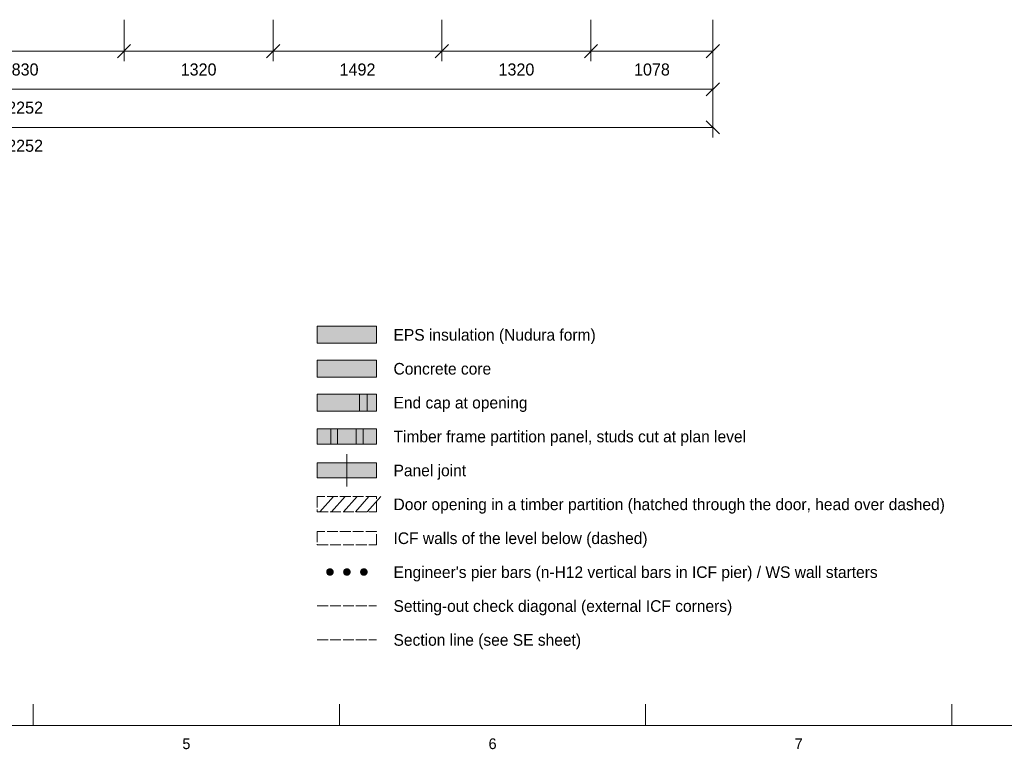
# Model space of a CAD drawing. Header units: millimetres. Extents: x 17 to 413, y 4 to 292.
# Tile 5 of 9: x 163 to 279, y 4 to 90. Entities that reach past the tile are written whole.
import ezdxf
from ezdxf.enums import TextEntityAlignment as Align

# ---------------------------------------------------------------- set-up
doc = ezdxf.new("R2010")
doc.units = ezdxf.units.MM
doc.linetypes.add('DASHED', pattern=[1.524, 1.27, -0.254])
for name, color, linetype in [('FILL-C_9E1A1A', 7, 'Continuous'), ('FILL-C_B2B2B5', 7, 'Continuous'), ('FILL-EPS', 7, 'Continuous'), ('FILL-TEAL_DK', 7, 'Continuous'), ('FILL-TIMBER', 7, 'Continuous'), ('FILL-WHITE', 7, 'Continuous'), ('LINE-C_85297A-DASH', 7, 'DASHED'), ('LINE-INK', 7, 'Continuous'), ('LINE-INK-DASH', 7, 'DASHED'), ('LINE-RED-DASH', 7, 'DASHED'), ('LINE-STEEL_GREY', 7, 'Continuous'), ('LINE-STEEL_GREY-DASH', 7, 'DASHED'), ('LINE-TEAL_DK', 7, 'Continuous'), ('LINE-TIMBER_DK', 7, 'Continuous'), ('TEXT-INK', 7, 'Continuous'), ('TEXT-STEEL_GREY', 7, 'Continuous')]:
    doc.layers.add(name, color=color, linetype=linetype)

msp = doc.modelspace()

# ---------------------------------------------------------------- hatches: boundary and pattern name
at = {"layer": 'FILL-C_9E1A1A', "true_color": 0x9e1a1a}
h = msp.add_hatch(color=256, dxfattribs=at)
h.dxf.hatch_style = 1
h.paths.add_polyline_path([(199.95, 25.1), (199.93, 25.22), (199.89, 25.33), (199.82, 25.42), (199.73, 25.49), (199.62, 25.53), (199.5, 25.55), (199.38, 25.53), (199.28, 25.49), (199.18, 25.42), (199.11, 25.33), (199.07, 25.22), (199.05, 25.1), (199.07, 24.98), (199.11, 24.88), (199.18, 24.78), (199.28, 24.71), (199.38, 24.67), (199.5, 24.65), (199.62, 24.67), (199.73, 24.71), (199.82, 24.78), (199.89, 24.88), (199.93, 24.98)])
h = msp.add_hatch(color=256, dxfattribs=at)
h.dxf.hatch_style = 1
h.paths.add_polyline_path([(201.95, 25.1), (201.93, 25.22), (201.89, 25.33), (201.82, 25.42), (201.72, 25.49), (201.62, 25.53), (201.5, 25.55), (201.38, 25.53), (201.28, 25.49), (201.18, 25.42), (201.11, 25.33), (201.07, 25.22), (201.05, 25.1), (201.07, 24.98), (201.11, 24.88), (201.18, 24.78), (201.28, 24.71), (201.38, 24.67), (201.5, 24.65), (201.62, 24.67), (201.72, 24.71), (201.82, 24.78), (201.89, 24.88), (201.93, 24.98)])
h = msp.add_hatch(color=256, dxfattribs=at)
h.dxf.hatch_style = 1
h.paths.add_polyline_path([(203.95, 25.1), (203.93, 25.22), (203.89, 25.33), (203.82, 25.42), (203.72, 25.49), (203.62, 25.53), (203.5, 25.55), (203.38, 25.53), (203.28, 25.49), (203.18, 25.42), (203.11, 25.33), (203.07, 25.22), (203.05, 25.1), (203.07, 24.98), (203.11, 24.88), (203.18, 24.78), (203.28, 24.71), (203.38, 24.67), (203.5, 24.65), (203.62, 24.67), (203.72, 24.71), (203.82, 24.78), (203.89, 24.88), (203.93, 24.98)])
at = {"layer": 'FILL-C_B2B2B5', "true_color": 0xb2b2b5}
h = msp.add_hatch(color=256, dxfattribs=at)
h.dxf.hatch_style = 1
h.paths.add_polyline_path([(198, 48.1), (205, 48.1), (205, 50.1), (198, 50.1)])
at = {"layer": 'FILL-EPS', "true_color": 0xccffff}
h = msp.add_hatch(color=256, dxfattribs=at)
h.dxf.hatch_style = 1
h.paths.add_polyline_path([(198, 52.1), (205, 52.1), (205, 54.1), (198, 54.1)])
h = msp.add_hatch(color=256, dxfattribs=at)
h.dxf.hatch_style = 1
h.paths.add_polyline_path([(198, 44.1), (205, 44.1), (205, 46.1), (198, 46.1)])
at = {"layer": 'FILL-TEAL_DK', "true_color": 0x006b5c}
h = msp.add_hatch(color=256, dxfattribs=at)
h.dxf.hatch_style = 1
h.paths.add_polyline_path([(203, 44.1), (203.9, 44.1), (203.9, 46.1), (203, 46.1)])
at = {"layer": 'FILL-TIMBER', "true_color": 0xeddbb8}
h = msp.add_hatch(color=256, dxfattribs=at)
h.dxf.hatch_style = 1
h.paths.add_polyline_path([(199.6, 40.2), (200.4, 40.2), (200.4, 42), (199.6, 42)])
h = msp.add_hatch(color=256, dxfattribs=at)
h.dxf.hatch_style = 1
h.paths.add_polyline_path([(202.6, 40.2), (203.4, 40.2), (203.4, 42), (202.6, 42)])
at = {"layer": 'FILL-WHITE', "true_color": 0xfaf5e8}
h = msp.add_hatch(color=256, dxfattribs=at)
h.dxf.hatch_style = 1
h.paths.add_polyline_path([(198, 40.2), (205, 40.2), (205, 42), (198, 42)])
h = msp.add_hatch(color=256, dxfattribs=at)
h.dxf.hatch_style = 1
h.paths.add_polyline_path([(198, 36.2), (205, 36.2), (205, 38), (198, 38)])

# ---------------------------------------------------------------- linework, layer by layer
at = {"layer": 'LINE-C_85297A-DASH', "lineweight": 5}
msp.add_line((198, 21.1), (205, 21.1), dxfattribs=at)
at = {"layer": 'LINE-INK', "lineweight": 5}
for p, q in [((175.2, 90.27), (175.2, 85.37)), ((192.8, 90.27), (192.8, 85.37)), ((212.7, 90.27), (212.7, 85.37)), ((230.3, 90.27), (230.3, 85.37)), ((244.68, 90.27), (244.68, 85.37)), ((244.68, 90.27), (244.68, 80.87)), ((244.68, 90.27), (244.68, 76.37)), ((175.98, 87.34), (174.42, 85.79)), ((193.58, 87.34), (192.02, 85.79)), ((213.48, 87.34), (211.92, 85.79)), ((231.08, 87.34), (229.52, 85.79)), ((245.46, 87.34), (243.9, 85.79)), ((244.68, 86.57), (81.32, 86.57)), ((245.46, 82.84), (243.9, 81.29)), ((244.68, 82.07), (81.32, 82.07)), ((243.9, 78.34), (245.46, 76.79)), ((81.32, 77.57), (244.68, 77.57)), ((201.5, 35.2), (201.5, 39)), ((164.5, 7), (164.5, 9.5)), ((200.62, 7), (200.62, 9.5)), ((236.75, 7), (236.75, 9.5)), ((272.88, 7), (272.88, 9.5))]:
    msp.add_line(p, q, dxfattribs=at)
for points in [[(20, 7), (413, 7), (413, 290), (20, 290)], [(198, 52.1), (205, 52.1), (205, 54.1), (198, 54.1)], [(198, 44.1), (205, 44.1), (205, 46.1), (198, 46.1)], [(198, 40.2), (205, 40.2), (205, 42), (198, 42)], [(198, 36.2), (205, 36.2), (205, 38), (198, 38)]]:
    msp.add_lwpolyline(points, close=True, dxfattribs=at)
at = {"layer": 'LINE-INK-DASH', "lineweight": 5}
msp.add_lwpolyline([(198, 32.2), (205, 32.2), (205, 34), (198, 34)], close=True, dxfattribs=at)
at = {"layer": 'LINE-RED-DASH', "lineweight": 5}
msp.add_line((198, 17.1), (205, 17.1), dxfattribs=at)
at = {"layer": 'LINE-STEEL_GREY', "lineweight": 5}
msp.add_lwpolyline([(198, 48.1), (205, 48.1), (205, 50.1), (198, 50.1)], close=True, dxfattribs=at)
at = {"layer": 'LINE-STEEL_GREY-DASH', "lineweight": 5}
msp.add_lwpolyline([(198, 28.3), (205, 28.3), (205, 29.9), (198, 29.9)], close=True, dxfattribs=at)
at = {"layer": 'LINE-TEAL_DK', "lineweight": 5}
msp.add_lwpolyline([(203, 44.1), (203.9, 44.1), (203.9, 46.1), (203, 46.1)], close=True, dxfattribs=at)
at = {"layer": 'LINE-TIMBER_DK', "lineweight": 5}
for p, q in [((198.3, 32.2), (199.9, 34)), ((199.7, 32.2), (201.3, 34)), ((201.1, 32.2), (202.7, 34)), ((202.5, 32.2), (204.1, 34)), ((203.9, 32.2), (205.5, 34))]:
    msp.add_line(p, q, dxfattribs=at)
for points in [[(199.6, 40.2), (200.4, 40.2), (200.4, 42), (199.6, 42)], [(202.6, 40.2), (203.4, 40.2), (203.4, 42), (202.6, 42)]]:
    msp.add_lwpolyline(points, close=True, dxfattribs=at)

# ---------------------------------------------------------------- texts
at = {"layer": 'TEXT-INK'}
for s, p in [('1830', (163, 83.69)), ('1320', (184, 83.69)), ('1492', (202.75, 83.69)), ('1320', (221.5, 83.69)), ('1078', (237.49, 83.69)), ('12252', (163, 79.19)), ('12252', (163, 74.69))]:
    msp.add_text(s, height=1.422, dxfattribs=at).set_placement(p, align=Align.CENTER)
for s, p in [('EPS insulation (Nudura form)', (207, 52.4)), ('Concrete core', (207, 48.4)), ('End cap at opening', (207, 44.4)), ('Timber frame partition panel, studs cut at plan level', (207, 40.4)), ('Panel joint', (207, 36.4)), ('Door opening in a timber partition (hatched through the door, head over dashed)', (207, 32.4)), ('ICF walls of the level below (dashed)', (207, 28.4)), ("Engineer's pier bars (n-H12 vertical bars in ICF pier) / WS wall starters", (207, 24.4)), ('Setting-out check diagonal (external ICF corners)', (207, 20.4)), ('Section line (see SE sheet)', (207, 16.4))]:
    msp.add_text(s, height=1.3716, dxfattribs=at).set_placement(p)
at = {"layer": 'TEXT-STEEL_GREY'}
for s, p in [('5', (182.56, 4.2)), ('6', (218.69, 4.2)), ('7', (254.81, 4.2))]:
    msp.add_text(s, height=1.27, dxfattribs=at).set_placement(p, align=Align.CENTER)

doc.saveas('drawing.dxf')
